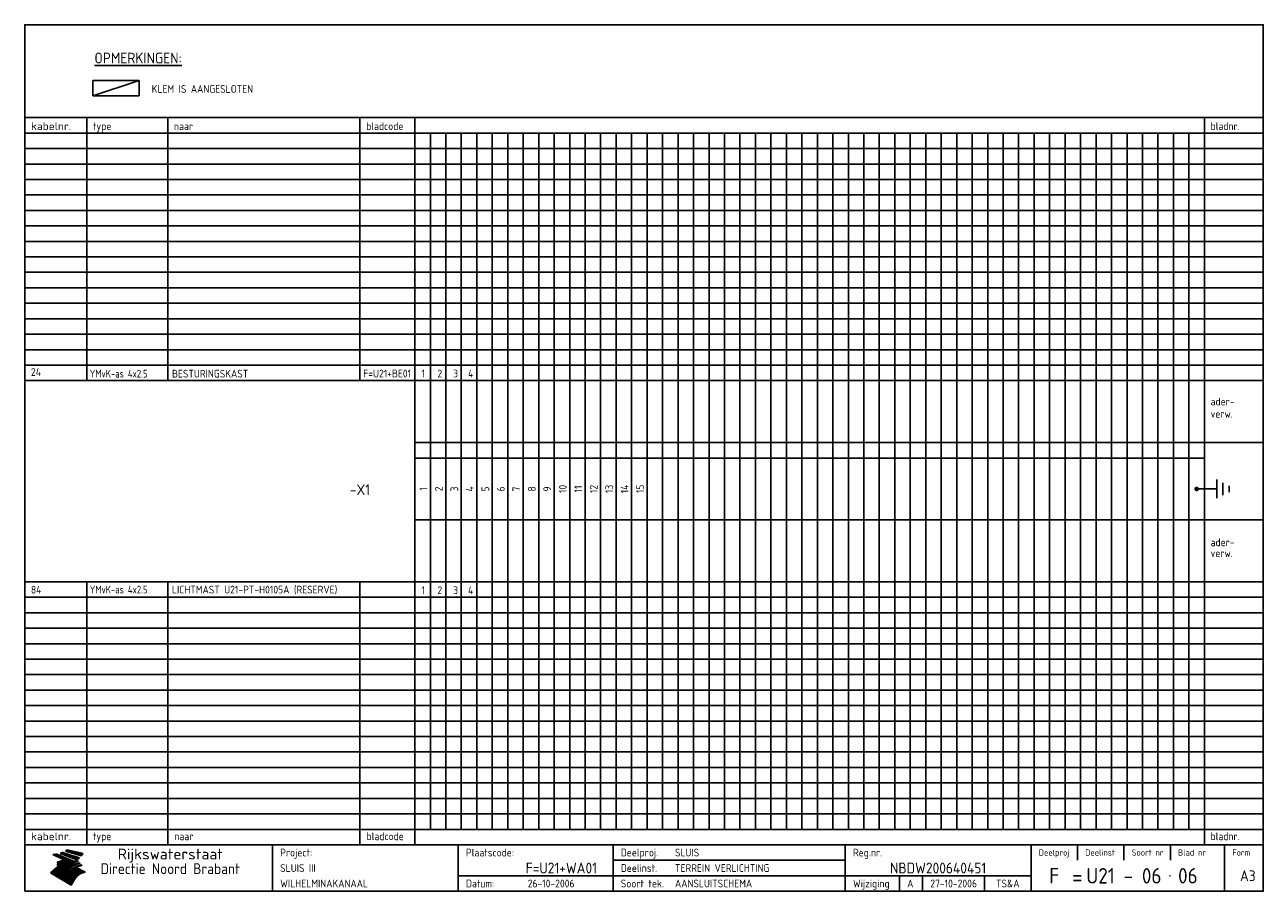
# Model space of a CAD drawing. Extents: x 10 to 410, y 10 to 290.
import ezdxf
from ezdxf.enums import TextEntityAlignment as Align

# ---------------------------------------------------------------- set-up
doc = ezdxf.new("R2010")
doc.units = 0
doc.header["$LTSCALE"] = 10
doc.header["$MEASUREMENT"] = 0
doc.layers.get('0').update_dxf_attribs({"linetype": 'CONTINUOUS'})
for name, color, linetype in [('0-25', 7, 'CONTINUOUS'), ('0-35', 2, 'CONTINUOUS'), ('0-50', 3, 'CONTINUOUS'), ('B-25', 7, 'CONTINUOUS'), ('B-35', 2, 'CONTINUOUS'), ('S-25', 7, 'CONTINUOUS')]:
    doc.layers.add(name, color=color, linetype=linetype)
doc.styles.add('ISO', font='iso.shx')
doc.styles.get("Standard").update_dxf_attribs({"font": 'iso.shx'})

# ---------------------------------------------------------------- blocks, each defined once
blk = doc.blocks.new('KADER-A3')
at = {"layer": '0-25'}
for p, q in [((410, 35), (10, 35)), ((410, 30), (10, 30)), ((350, 25), (350, 20)), ((365, 25), (365, 20)), ((380, 25), (380, 20)), ((200, 20), (275, 20)), ((150, 15), (335, 15)), ((292.5, 15), (292.5, 10)), ((300, 15), (300, 10)), ((320, 15), (320, 10))]:
    blk.add_line(p, q, dxfattribs=at)
at = {"layer": '0-25', "color": 7}
for p, q in [((19.1, 21.89), (25.12, 19)), ((19.1, 21.89), (25.12, 19)), ((19.17, 21.86), (20.7, 21.86)), ((19.29, 21.8), (20.83, 21.8)), ((19.4, 21.75), (20.96, 21.75)), ((19.52, 21.69), (21.09, 21.69)), ((19.64, 21.63), (21.22, 21.63)), ((19.74, 21.92), (20.56, 21.92)), ((19.75, 21.58), (21.36, 21.58)), ((19.87, 21.52), (21.49, 21.52)), ((19.99, 21.47), (21.62, 21.47)), ((20.11, 21.41), (21.75, 21.41)), ((20.22, 21.35), (21.88, 21.35)), ((20.25, 21.97), (20.43, 21.97)), ((20.34, 21.3), (22.02, 21.3)), ((20.38, 21.99), (26.02, 19.59)), ((20.38, 21.99), (26.02, 19.59)), ((20.46, 21.24), (22.15, 21.24)), ((20.57, 21.18), (22.28, 21.18)), ((20.69, 21.13), (22.41, 21.13)), ((20.81, 21.07), (22.55, 21.07)), ((20.92, 21.02), (22.68, 21.02)), ((21.04, 20.96), (22.81, 20.96)), ((21.16, 20.9), (22.94, 20.9)), ((21.27, 20.85), (23.07, 20.85)), ((21.39, 20.79), (23.21, 20.79)), ((21.47, 22.25), (26.83, 20.19)), ((21.47, 22.25), (26.83, 20.19)), ((21.49, 22.25), (23.07, 22.25)), ((21.51, 20.73), (23.34, 20.73)), ((21.6, 22.2), (23.25, 22.2)), ((21.63, 20.68), (23.47, 20.68)), ((21.65, 22.31), (22.89, 22.31)), ((21.74, 20.62), (23.6, 20.62)), ((21.75, 22.14), (23.42, 22.14)), ((21.8, 22.37), (22.71, 22.37)), ((21.86, 20.57), (23.73, 20.57)), ((21.9, 22.08), (23.6, 22.08)), ((21.94, 22.42), (22.53, 22.42)), ((21.98, 20.51), (23.87, 20.51)), ((22.04, 22.03), (23.78, 22.03)), ((22.06, 22.48), (22.36, 22.48)), ((22.09, 20.45), (24, 20.45)), ((22.18, 22.53), (27.65, 20.8)), ((22.18, 22.53), (27.65, 20.8)), ((22.19, 21.97), (23.96, 21.97)), ((22.21, 20.4), (24.13, 20.4)), ((22.33, 20.34), (24.26, 20.34)), ((22.34, 21.92), (24.13, 21.92)), ((22.37, 20), (23.08, 20)), ((22.44, 20.28), (24.4, 20.28)), ((22.48, 21.86), (24.31, 21.86)), ((22.49, 20.06), (23.04, 20.06)), ((22.56, 20.23), (24.53, 20.23)), ((22.61, 20.12), (22.93, 20.12)), ((22.63, 21.8), (24.49, 21.8)), ((22.68, 20.17), (24.66, 20.17)), ((22.71, 20.17), (22.82, 20.17)), ((23.11, 20.02), (22.77, 20.2)), ((23.11, 20.02), (22.77, 20.2)), ((22.78, 21.75), (24.67, 21.75)), ((22.79, 20.12), (24.79, 20.12)), ((22.91, 20.06), (24.92, 20.06)), ((22.92, 21.69), (24.85, 21.69)), ((23.03, 20), (25.06, 20)), ((23.07, 21.63), (25.02, 21.63)), ((23.14, 22.99), (28.22, 21.46)), ((23.14, 22.99), (28.22, 21.46)), ((23.15, 22.98), (25.33, 22.98)), ((23.22, 21.58), (25.2, 21.58)), ((23.23, 23.04), (25.09, 23.04)), ((23.32, 23.1), (24.84, 23.1)), ((23.34, 22.93), (25.57, 22.93)), ((23.36, 21.52), (25.38, 21.52)), ((23.4, 23.15), (24.6, 23.15)), ((23.49, 23.21), (24.36, 23.21)), ((23.51, 21.47), (25.56, 21.47)), ((23.52, 22.87), (25.81, 22.87)), ((23.57, 23.27), (24.12, 23.27)), ((23.64, 23.32), (23.87, 23.32)), ((23.66, 21.41), (25.74, 21.41)), ((23.7, 23.36), (28.82, 22.17)), ((23.7, 23.36), (28.82, 22.17)), ((23.71, 22.82), (26.06, 22.82)), ((23.8, 21.35), (25.91, 21.35)), ((23.9, 22.76), (26.3, 22.76)), ((23.95, 21.3), (26.09, 21.3)), ((24.09, 22.7), (26.54, 22.7)), ((24.09, 21.24), (26.27, 21.24)), ((24.24, 21.18), (26.45, 21.18)), ((24.27, 22.65), (26.78, 22.65)), ((24.39, 21.13), (26.62, 21.13)), ((24.46, 22.59), (27.03, 22.59)), ((24.53, 21.07), (26.8, 21.07)), ((24.65, 22.53), (27.27, 22.53)), ((24.68, 21.02), (26.98, 21.02)), ((24.83, 20.96), (27.16, 20.96)), ((24.84, 22.48), (27.51, 22.48)), ((24.97, 20.9), (27.34, 20.9)), ((25.02, 22.42), (27.75, 22.42)), ((25.12, 20.85), (27.51, 20.85)), ((25.21, 22.37), (28, 22.37)), ((25.27, 20.79), (27.63, 20.79)), ((25.4, 22.31), (28.24, 22.31)), ((25.41, 20.73), (27.57, 20.73)), ((25.56, 20.68), (27.51, 20.68)), ((25.58, 22.25), (28.48, 22.25)), ((25.71, 20.62), (27.44, 20.62)), ((25.77, 22.2), (28.72, 22.2)), ((25.85, 20.57), (27.37, 20.57)), ((25.96, 22.14), (28.79, 22.14)), ((26, 20.51), (27.29, 20.51)), ((26.15, 22.08), (28.75, 22.08)), ((26.15, 20.45), (27.22, 20.45)), ((26.29, 20.4), (27.14, 20.4)), ((26.33, 22.03), (28.71, 22.03)), ((26.44, 20.34), (27.06, 20.34)), ((26.52, 21.97), (28.66, 21.97)), ((26.59, 20.28), (26.97, 20.28)), ((26.71, 21.92), (28.62, 21.92)), ((26.73, 20.23), (26.89, 20.23)), ((26.9, 21.86), (28.57, 21.86)), ((27.08, 21.8), (28.52, 21.8)), ((27.27, 21.75), (28.48, 21.75)), ((27.46, 21.69), (28.43, 21.69)), ((27.65, 21.63), (28.38, 21.63)), ((27.83, 21.58), (28.33, 21.58)), ((28.02, 21.52), (28.28, 21.52)), ((28.21, 21.47), (28.22, 21.47)), ((20.58, 17.88), (18.3, 16)), ((20.58, 17.88), (18.3, 16)), ((24.94, 11.97), (18.3, 16)), ((24.94, 11.97), (18.3, 16)), ((18.31, 16.01), (20.96, 16.01)), ((18.38, 16.07), (21.46, 16.07)), ((18.45, 16.12), (21.88, 16.12)), ((18.52, 16.18), (22.15, 16.18)), ((18.59, 16.23), (22.38, 16.23)), ((18.65, 16.29), (22.58, 16.29)), ((18.72, 16.35), (22.75, 16.35)), ((18.79, 16.4), (22.91, 16.4)), ((18.86, 16.46), (20.6, 16.46)), ((18.93, 16.52), (20.6, 16.52)), ((18.99, 16.57), (20.6, 16.57)), ((19.06, 16.63), (20.6, 16.63)), ((19.13, 16.68), (20.6, 16.68)), ((19.2, 16.74), (20.6, 16.74)), ((19.27, 16.8), (20.6, 16.8)), ((19.33, 16.85), (21.07, 16.85)), ((19.4, 16.91), (21.55, 16.91)), ((19.47, 16.97), (21.88, 16.97)), ((19.54, 17.02), (22.13, 17.02)), ((19.61, 17.08), (22.34, 17.08)), ((19.67, 17.13), (20.6, 17.13)), ((19.74, 17.19), (20.6, 17.19)), ((19.81, 17.25), (20.6, 17.25)), ((19.88, 17.3), (20.6, 17.3)), ((19.95, 17.36), (20.6, 17.36)), ((20.01, 17.42), (20.6, 17.42)), ((20.08, 17.47), (20.93, 17.47)), ((20.15, 17.53), (21.26, 17.53)), ((20.22, 17.58), (21.51, 17.58)), ((20.29, 17.64), (21.72, 17.64)), ((20.35, 17.7), (21.9, 17.7)), ((20.42, 17.75), (22.07, 17.75)), ((20.49, 17.81), (22.22, 17.81)), ((20.56, 17.87), (22.36, 17.87)), ((20.6, 19.11), (20.58, 19.51)), ((20.6, 19.11), (20.58, 19.51)), ((20.58, 19.5), (22.09, 19.5)), ((20.58, 19.44), (21.95, 19.44)), ((20.59, 19.38), (21.79, 19.38)), ((20.59, 19.33), (21.62, 19.33)), ((20.59, 19.27), (21.42, 19.27)), ((20.6, 19.22), (21.2, 19.22)), ((20.6, 19.16), (20.93, 19.16)), ((20.6, 19.11), (20.69, 19.12)), ((20.6, 19.11), (20.69, 19.12)), ((20.6, 18.79), (20.77, 18.81)), ((20.6, 18.79), (20.77, 18.81)), ((20.6, 18.29), (20.6, 18.79)), ((20.6, 18.29), (20.6, 18.79)), ((20.6, 18.77), (22.46, 18.77)), ((20.6, 18.71), (22.33, 18.71)), ((20.6, 18.65), (22.19, 18.65)), ((20.6, 18.6), (22.04, 18.6)), ((20.6, 18.54), (21.87, 18.54)), ((20.6, 18.48), (21.68, 18.48)), ((20.6, 18.43), (21.46, 18.43)), ((20.6, 18.37), (21.21, 18.37)), ((20.6, 18.29), (20.88, 18.32)), ((20.6, 18.29), (20.88, 18.32)), ((20.6, 18.32), (20.87, 18.32)), ((20.6, 17.88), (20.86, 17.91)), ((20.6, 17.88), (20.86, 17.91)), ((20.6, 17.43), (20.97, 17.48)), ((20.6, 17.43), (20.97, 17.48)), ((20.6, 17.43), (20.6, 17.09)), ((20.6, 17.43), (20.6, 17.09)), ((20.6, 17.09), (21.26, 17.16)), ((20.6, 17.09), (21.26, 17.16)), ((20.6, 16.8), (21.37, 16.89)), ((20.6, 16.8), (21.37, 16.89)), ((20.6, 16.8), (20.6, 16.45)), ((20.6, 16.8), (20.6, 16.45)), ((20.6, 16.45), (21.56, 16.56)), ((20.6, 16.45), (21.56, 16.56)), ((20.6, 15.97), (21.67, 16.09)), ((20.6, 15.97), (21.67, 16.09)), ((20.7, 16.46), (23.06, 16.46)), ((20.9, 19.55), (22.23, 19.55)), ((20.9, 18.82), (22.59, 18.82)), ((20.98, 17.92), (22.5, 17.92)), ((21.02, 17.13), (22.53, 17.13)), ((21.19, 19.61), (22.35, 19.61)), ((21.2, 16.52), (23.2, 16.52)), ((21.32, 18.88), (22.71, 18.88)), ((21.32, 17.98), (22.62, 17.98)), ((21.42, 19.67), (22.47, 19.67)), ((21.47, 17.19), (22.7, 17.19)), ((21.59, 18.03), (22.74, 18.03)), ((21.61, 18.93), (22.82, 18.93)), ((21.62, 19.72), (22.59, 19.72)), ((21.72, 16.57), (23.32, 16.57)), ((21.77, 17.25), (22.85, 17.25)), ((21.8, 19.78), (22.69, 19.78)), ((21.8, 18.09), (22.85, 18.09)), ((21.84, 18.99), (22.92, 18.99)), ((21.96, 19.83), (22.79, 19.83)), ((21.99, 18.15), (22.95, 18.15)), ((22.01, 17.3), (22.99, 17.3)), ((22.03, 19.05), (23.03, 19.05)), ((22.1, 16.63), (23.44, 16.63)), ((22.11, 19.89), (22.89, 19.89)), ((22.16, 18.2), (23.05, 18.2)), ((22.21, 19.1), (23.12, 19.1)), ((22.21, 17.36), (23.12, 17.36)), ((22.24, 19.95), (22.99, 19.95)), ((22.31, 18.26), (23.15, 18.26)), ((22.36, 19.16), (23.22, 19.16)), ((22.38, 16.68), (23.56, 16.68)), ((22.39, 17.42), (23.24, 17.42)), ((22.45, 18.32), (23.24, 18.32)), ((22.51, 19.22), (23.3, 19.22)), ((22.56, 17.47), (23.36, 17.47)), ((22.59, 18.37), (23.33, 18.37)), ((22.6, 16.74), (23.66, 16.74)), ((22.64, 19.27), (23.39, 19.27)), ((22.71, 18.43), (23.42, 18.43)), ((22.71, 17.53), (23.47, 17.53)), ((22.77, 19.33), (23.47, 19.33)), ((22.79, 16.8), (23.77, 16.8)), ((22.83, 18.48), (23.5, 18.48)), ((22.84, 17.58), (23.57, 17.58)), ((22.89, 19.38), (23.55, 19.38)), ((22.94, 18.54), (23.58, 18.54)), ((22.96, 16.85), (23.86, 16.85)), ((22.97, 17.64), (23.67, 17.64)), ((23, 19.44), (23.63, 19.44)), ((23.04, 18.6), (23.66, 18.6)), ((23.1, 19.5), (23.72, 19.5)), ((23.1, 17.7), (23.77, 17.7)), ((23.12, 16.91), (23.96, 16.91)), ((23.14, 18.65), (23.74, 18.65)), ((23.15, 19.95), (25.19, 19.95)), ((23.21, 19.55), (23.8, 19.55)), ((23.21, 17.75), (23.86, 17.75)), ((23.21, 16.01), (28.9, 16.01)), ((23.24, 18.71), (23.82, 18.71)), ((23.26, 19.89), (25.32, 19.89)), ((23.26, 16.97), (24.05, 16.97)), ((23.3, 19.61), (23.88, 19.61)), ((23.32, 17.81), (23.95, 17.81)), ((23.33, 18.77), (23.91, 18.77)), ((23.37, 16.07), (29.08, 16.07)), ((23.38, 19.83), (25.45, 19.83)), ((23.39, 19.67), (23.81, 19.67)), ((23.39, 17.02), (24.14, 17.02)), ((23.42, 18.82), (23.99, 18.82)), ((23.42, 17.87), (24.03, 17.87)), ((23.45, 19.7), (23.58, 19.79)), ((23.45, 19.7), (23.58, 19.79)), ((23.48, 19.72), (23.7, 19.72)), ((23.5, 19.78), (25.58, 19.78)), ((23.51, 18.88), (24.07, 18.88)), ((23.51, 16.12), (29.27, 16.12)), ((23.52, 17.92), (24.11, 17.92)), ((23.52, 17.08), (24.22, 17.08)), ((23.54, 18.9), (24.3, 19.42)), ((23.54, 18.9), (24.3, 19.42)), ((23.56, 19.78), (23.59, 19.78)), ((23.56, 19.39), (23.9, 19.62)), ((23.56, 19.39), (23.9, 19.62)), ((23.58, 19.79), (23.9, 19.62)), ((23.58, 19.79), (23.9, 19.62)), ((23.59, 18.93), (24.15, 18.93)), ((23.61, 19.72), (25.72, 19.72)), ((23.62, 17.98), (24.2, 17.98)), ((23.63, 17.13), (24.3, 17.13)), ((23.65, 18.59), (24.62, 19.25)), ((23.65, 18.59), (24.62, 19.25)), ((29.41, 16.17), (23.65, 16.17)), ((23.67, 18.99), (24.23, 18.99)), ((23.71, 18.03), (24.28, 18.03)), ((23.73, 19.67), (25.85, 19.67)), ((23.75, 19.05), (24.32, 19.05)), ((23.75, 17.19), (24.38, 17.19)), ((23.77, 16.23), (29.47, 16.23)), ((23.79, 18.09), (24.36, 18.09)), ((23.83, 19.1), (24.4, 19.1)), ((23.85, 19.61), (25.98, 19.61)), ((23.85, 17.25), (24.46, 17.25)), ((23.88, 18.15), (24.44, 18.15)), ((23.89, 16.29), (29.36, 16.29)), ((23.92, 19.16), (24.48, 19.16)), ((23.94, 18.19), (25.23, 19.07)), ((23.94, 18.19), (25.23, 19.07)), ((23.95, 17.3), (24.55, 17.3)), ((23.96, 19.55), (25.96, 19.55)), ((23.96, 18.2), (24.53, 18.2)), ((24, 19.22), (24.56, 19.22)), ((24, 16.35), (29.24, 16.35)), ((24.04, 18.26), (24.61, 18.26)), ((24.05, 17.36), (24.63, 17.36)), ((24.06, 17.88), (25.34, 18.76)), ((24.06, 17.88), (25.34, 18.76)), ((24.08, 19.5), (25.88, 19.5)), ((24.08, 19.27), (24.58, 19.27)), ((24.11, 16.4), (29.13, 16.4)), ((24.13, 18.32), (24.69, 18.32)), ((24.14, 17.42), (24.71, 17.42)), ((24.16, 19.33), (24.47, 19.33)), ((24.2, 19.44), (25.79, 19.44)), ((24.21, 18.37), (24.77, 18.37)), ((24.21, 16.46), (29.02, 16.46)), ((24.23, 17.47), (24.79, 17.47)), ((24.24, 17.48), (25.52, 18.36)), ((24.24, 17.48), (25.52, 18.36)), ((24.25, 19.38), (24.36, 19.38)), ((24.29, 18.43), (24.85, 18.43)), ((24.3, 19.42), (24.62, 19.25)), ((24.3, 19.42), (24.62, 19.25)), ((24.31, 19.38), (25.71, 19.38)), ((24.31, 17.53), (24.87, 17.53)), ((24.31, 16.52), (28.91, 16.52)), ((24.35, 17.17), (25.64, 18.05)), ((24.35, 17.17), (25.64, 18.05)), ((24.37, 18.48), (24.94, 18.48)), ((24.39, 17.58), (24.96, 17.58)), ((24.4, 16.57), (28.79, 16.57)), ((24.43, 19.33), (25.62, 19.33)), ((24.45, 18.54), (25.02, 18.54)), ((24.47, 17.64), (25.04, 17.64)), ((24.49, 16.63), (28.68, 16.63)), ((24.54, 18.6), (25.1, 18.6)), ((24.55, 19.27), (25.54, 19.27)), ((24.56, 17.7), (25.12, 17.7)), ((24.57, 16.68), (28.57, 16.68)), ((24.62, 18.65), (25.18, 18.65)), ((24.63, 16.72), (25.91, 17.6)), ((24.63, 16.72), (25.91, 17.6)), ((24.64, 17.75), (25.2, 17.75)), ((24.66, 16.74), (28.45, 16.74)), ((24.67, 19.22), (25.45, 19.22)), ((24.7, 18.71), (25.27, 18.71)), ((24.72, 17.81), (25.29, 17.81)), ((24.74, 16.8), (28.34, 16.8)), ((24.78, 19.16), (25.37, 19.16)), ((24.78, 18.77), (25.34, 18.77)), ((24.8, 17.87), (25.37, 17.87)), ((24.82, 16.85), (28.23, 16.85)), ((24.87, 18.82), (25.4, 18.82)), ((24.89, 17.92), (25.45, 17.92)), ((24.9, 19.1), (25.28, 19.1)), ((24.9, 16.91), (28.11, 16.91)), ((24.95, 18.88), (25.45, 18.88)), ((24.97, 17.98), (25.53, 17.98)), ((24.99, 16.97), (28, 16.97)), ((25.02, 19.05), (25.2, 19.05)), ((25.03, 18.93), (25.51, 18.93)), ((25.05, 18.03), (25.61, 18.03)), ((25.07, 17.02), (27.89, 17.02)), ((25.11, 18.99), (25.57, 18.99)), ((26.02, 19.59), (25.12, 19)), ((26.02, 19.59), (25.12, 19)), ((25.13, 18.09), (25.68, 18.09)), ((25.15, 17.08), (27.77, 17.08)), ((25.19, 19.05), (25.63, 19.05)), ((25.21, 18.15), (25.75, 18.15)), ((25.23, 17.13), (27.66, 17.13)), ((25.26, 19.1), (25.7, 19.1)), ((25.3, 18.2), (25.82, 18.2)), ((25.31, 17.19), (27.55, 17.19)), ((25.33, 19.16), (25.77, 19.16)), ((25.38, 18.26), (25.89, 18.26)), ((25.39, 19.22), (25.85, 19.22)), ((25.4, 17.25), (27.43, 17.25)), ((25.46, 18.32), (25.97, 18.32)), ((25.47, 19.27), (25.93, 19.27)), ((25.48, 17.3), (27.32, 17.3)), ((25.54, 19.33), (26.03, 19.33)), ((25.54, 18.37), (26.06, 18.37)), ((25.56, 17.36), (27.21, 17.36)), ((25.62, 18.43), (26.14, 18.43)), ((25.63, 19.38), (26.13, 19.38)), ((25.64, 17.42), (27.1, 17.42)), ((25.7, 18.48), (26.24, 18.48)), ((25.72, 19.44), (26.24, 19.44)), ((25.73, 17.47), (26.98, 17.47)), ((25.79, 18.54), (26.34, 18.54)), ((25.81, 17.53), (26.87, 17.53)), ((25.82, 19.5), (26.36, 19.5)), ((25.89, 18.6), (26.46, 18.6)), ((25.89, 17.58), (26.76, 17.58)), ((25.93, 19.55), (26.53, 19.55)), ((25.96, 17.64), (26.64, 17.64)), ((25.99, 18.65), (26.58, 18.65)), ((26.04, 17.7), (26.59, 17.7)), ((26.06, 19.61), (26.85, 19.61)), ((26.1, 18.71), (26.72, 18.71)), ((26.12, 17.75), (26.67, 17.75)), ((26.2, 17.81), (26.76, 17.81)), ((26.21, 19.67), (27.23, 19.67)), ((26.23, 18.77), (26.89, 18.77)), ((26.29, 17.87), (26.86, 17.87)), ((26.37, 18.82), (27.09, 18.82)), ((26.39, 17.92), (26.97, 17.92)), ((26.44, 19.72), (27.18, 19.72)), ((26.49, 17.98), (27.09, 17.98)), ((26.53, 18.88), (27.34, 18.88)), ((26.56, 17.68), (29.54, 16.2)), ((26.56, 17.68), (29.54, 16.2)), ((26.6, 18.03), (27.22, 18.03)), ((26.72, 18.09), (27.38, 18.09)), ((26.73, 18.93), (27.66, 18.93)), ((26.85, 18.15), (27.56, 18.15)), ((26.99, 18.99), (27.9, 18.99)), ((27, 18.2), (27.8, 18.2)), ((27.13, 19.78), (27.25, 19.64)), ((27.13, 19.78), (27.25, 19.64)), ((27.18, 18.26), (28.13, 18.26)), ((27.26, 19.05), (27.84, 19.05)), ((27.39, 18.32), (28.47, 18.32)), ((27.7, 18.37), (28.49, 18.37)), ((27.78, 19.1), (27.93, 18.96)), ((27.78, 19.1), (27.93, 18.96)), ((28, 18.43), (28.44, 18.43)), ((28.29, 15.83), (29.54, 16.2)), ((28.29, 15.83), (29.54, 16.2)), ((28.39, 18.48), (28.54, 18.32)), ((28.39, 18.48), (28.54, 18.32)), ((29.54, 16.2), (29.45, 16.17)), ((29.54, 16.2), (29.45, 16.17)), ((29.46, 16.18), (29.47, 16.18)), ((18.38, 15.95), (20.6, 15.95)), ((18.47, 15.9), (20.6, 15.9)), ((18.57, 15.84), (20.6, 15.84)), ((18.66, 15.78), (20.6, 15.78)), ((18.75, 15.73), (20.6, 15.73)), ((18.85, 15.67), (20.6, 15.67)), ((18.94, 15.62), (20.6, 15.62)), ((19.03, 15.56), (27.83, 15.56)), ((19.12, 15.5), (27.75, 15.5)), ((19.22, 15.45), (27.66, 15.45)), ((19.31, 15.39), (27.58, 15.39)), ((19.4, 15.33), (27.5, 15.33)), ((19.49, 15.28), (27.43, 15.28)), ((19.59, 15.22), (27.36, 15.22)), ((19.68, 15.17), (27.29, 15.17)), ((19.77, 15.11), (27.22, 15.11)), ((19.86, 15.05), (27.15, 15.05)), ((19.96, 15), (27.09, 15)), ((20.05, 14.94), (27.02, 14.94)), ((20.14, 14.88), (26.96, 14.88)), ((20.24, 14.83), (26.9, 14.83)), ((20.33, 14.77), (26.84, 14.77)), ((20.42, 14.72), (26.79, 14.72)), ((20.51, 14.66), (26.73, 14.66)), ((20.6, 15.97), (20.6, 15.58)), ((20.6, 15.97), (20.6, 15.58)), ((20.6, 15.58), (21.95, 15.73)), ((20.6, 15.58), (21.95, 15.73)), ((20.61, 14.6), (26.68, 14.6)), ((20.7, 14.55), (26.62, 14.55)), ((20.79, 14.49), (26.57, 14.49)), ((20.88, 14.43), (26.52, 14.43)), ((20.94, 15.62), (27.92, 15.62)), ((20.98, 14.38), (26.47, 14.38)), ((21.07, 14.32), (26.42, 14.32)), ((21.16, 14.27), (26.38, 14.27)), ((21.25, 14.21), (26.33, 14.21)), ((21.35, 14.15), (26.29, 14.15)), ((21.44, 14.1), (26.24, 14.1)), ((21.45, 15.67), (28.01, 15.67)), ((21.53, 14.04), (26.2, 14.04)), ((21.63, 13.98), (26.16, 13.98)), ((21.72, 13.93), (26.12, 13.93)), ((21.81, 13.87), (26.08, 13.87)), ((21.9, 13.82), (26.04, 13.82)), ((21.96, 15.73), (28.11, 15.73)), ((22, 13.76), (26, 13.76)), ((22.09, 13.7), (25.96, 13.7)), ((22.18, 13.65), (25.93, 13.65)), ((22.27, 13.59), (25.89, 13.59)), ((22.34, 15.78), (28.21, 15.78)), ((22.37, 13.53), (25.86, 13.53)), ((22.46, 13.48), (25.82, 13.48)), ((22.55, 13.42), (25.79, 13.42)), ((22.62, 15.84), (28.33, 15.84)), ((22.65, 13.37), (25.76, 13.37)), ((22.74, 13.31), (25.73, 13.31)), ((22.83, 13.25), (25.69, 13.25)), ((22.84, 15.9), (28.52, 15.9)), ((22.92, 13.2), (25.66, 13.2)), ((23.02, 13.14), (25.63, 13.14)), ((23.04, 15.95), (28.71, 15.95)), ((23.11, 13.08), (25.59, 13.08)), ((23.2, 13.03), (25.56, 13.03)), ((23.29, 12.97), (25.53, 12.97)), ((23.39, 12.92), (25.5, 12.92)), ((23.48, 12.86), (25.46, 12.86)), ((23.57, 12.8), (25.43, 12.8)), ((23.66, 12.75), (25.4, 12.75)), ((23.76, 12.69), (25.36, 12.69)), ((23.85, 12.63), (25.33, 12.63)), ((23.94, 12.58), (25.3, 12.58)), ((24.04, 12.52), (25.26, 12.52)), ((24.13, 12.47), (25.23, 12.47)), ((24.22, 12.41), (25.2, 12.41)), ((24.31, 12.35), (25.17, 12.35)), ((24.41, 12.3), (25.13, 12.3)), ((24.5, 12.24), (25.1, 12.24)), ((24.59, 12.18), (25.07, 12.18)), ((24.68, 12.13), (25.03, 12.13)), ((24.78, 12.07), (25, 12.07)), ((24.87, 12.02), (24.97, 12.02)), ((24.94, 11.97), (25.81, 13.45)), ((24.94, 11.97), (25.81, 13.45))]:
    blk.add_line(p, q, dxfattribs=at)
for centre, radius, start, end in [((19.15, 29.7), 7.8, 269.6055, 279.0886), ((19.15, 29.7), 7.8, 269.6055, 279.0886), ((19.93, 25.38), 5.91, 276.3402, 298.7463), ((19.93, 25.38), 5.91, 276.3402, 298.7463), ((19.84, 25.09), 6.03, 278.129, 302.868), ((19.84, 25.09), 6.03, 278.129, 302.868), ((19.84, 27.26), 5.27, 288.0217, 296.3084), ((19.84, 27.26), 5.27, 288.0217, 296.3084), ((20.49, 27.56), 5.28, 300.0654, 307.393), ((20.49, 27.56), 5.28, 300.0654, 307.393), ((24.11, 24.7), 5.26, 301.1147, 312.2814), ((24.11, 24.7), 5.26, 301.1147, 312.2814), ((21.95, 27.32), 8.59, 316.9248, 323.1399), ((21.95, 27.32), 8.59, 316.9248, 323.1399), ((20.21, 23.78), 5.91, 273.6149, 304.3803), ((20.21, 23.78), 5.91, 273.6149, 304.3803), ((20.35, 24.56), 5.76, 274.164, 302.5474), ((20.35, 24.56), 5.76, 274.164, 302.5474), ((20.05, 24.28), 6.02, 277.9472, 305.7139), ((20.05, 24.28), 6.02, 277.9472, 305.7139), ((20.04, 23.49), 6.09, 278.8115, 306.4242), ((20.04, 23.49), 6.09, 278.8115, 306.4242), ((20.53, 23.07), 5.96, 277.0519, 304.973), ((20.53, 23.07), 5.96, 277.0519, 304.973), ((20.72, 22.76), 5.91, 276.3402, 304.3803), ((20.72, 22.76), 5.91, 276.3402, 304.3803), ((21.06, 22.34), 5.81, 274.9043, 303.1745), ((21.06, 22.34), 5.81, 274.9043, 303.1745), ((20.82, 22.06), 6.04, 278.1111, 305.8489), ((20.82, 22.06), 6.04, 278.1111, 305.8489), ((21.3, 21.6), 5.91, 276.3402, 304.3803), ((21.3, 21.6), 5.91, 276.3402, 304.3803), ((27.05, 17.17), 2.63, 107.4286, 133.7799), ((27.05, 17.17), 2.63, 107.4286, 133.7799), ((27.45, 16.91), 2.81, 110.4143, 138.7411), ((27.45, 16.91), 2.81, 110.4143, 138.7411), ((27.57, 15.64), 3.4, 98.1566, 126.9045), ((27.57, 15.64), 3.4, 98.1566, 126.9045), ((27.91, 15.54), 3.39, 100.5835, 132.088), ((27.91, 15.54), 3.39, 100.5835, 132.088), ((28.21, 14.74), 3.67, 95.7581, 128.7216), ((28.21, 14.74), 3.67, 95.7581, 128.7216), ((27.01, 16.84), 2.93, 87.7348, 104.8316), ((27.01, 16.84), 2.93, 87.7348, 104.8316), ((27.37, 15.71), 3.93, 91.7838, 103.2817), ((27.37, 15.71), 3.93, 91.7838, 103.2817), ((28.4, 15.05), 3.21, 96.3886, 125.0052), ((28.4, 15.05), 3.21, 96.3886, 125.0052), ((27.82, 16.31), 2.8, 90.634, 105.1984), ((27.82, 16.31), 2.8, 90.634, 105.1984), ((28.19, 15.04), 3.93, 93.8342, 103.2817), ((28.19, 15.04), 3.93, 93.8342, 103.2817), ((28.58, 15.69), 2.8, 93.8141, 105.1984), ((28.58, 15.69), 2.8, 93.8141, 105.1984), ((28.95, 14.41), 3.93, 96.0135, 103.2817), ((28.95, 14.41), 3.93, 96.0135, 103.2817), ((31.24, 10.26), 6.3, 117.9568, 149.6251), ((31.24, 10.26), 6.3, 117.9568, 149.6251)]:
    blk.add_arc(centre, radius, start, end, dxfattribs=at)
at = {"layer": '0-35'}
for p, q in [((90, 25), (90, 10)), ((150, 25), (150, 10)), ((200, 25), (200, 10)), ((275, 25), (275, 10)), ((335, 25), (335, 10)), ((397.5, 25), (397.5, 10))]:
    blk.add_line(p, q, dxfattribs=at)
at = {"layer": '0-50'}
for p, q in [((10, 25), (410, 25)), ((348.75, 15), (351.25, 15)), ((348.75, 13.5), (351.25, 13.5))]:
    blk.add_line(p, q, dxfattribs=at)
blk.add_lwpolyline([(10, 10), (410, 10), (410, 290), (10, 290)], close=True, dxfattribs=at)
at = {"layer": '0-50', "const_width": 0.25}
blk.add_lwpolyline([(379.75, 15, 1), (380, 15, 1)], format="xyb", close=True, dxfattribs=at)
at = {"layer": '0-25', "style": 'ISO'}
for s, height, p in [('Project:', 2.5, (92.5, 22.5)), ('Plaatscode:', 2.5, (152.5, 22.5)), ('Deelproj.', 2.5, (202.5, 22.5)), ('Reg.nr.', 2.5, (277.5, 22.5)), ('Deelproj', 2, (337.5, 22.5)), ('Deelinst', 2, (352.5, 22.5)), ('Soort nr', 2, (367.5, 22.5)), ('Blad nr', 2, (382.5, 22.5)), ('Form', 2, (400, 22.5)), ('Deelinst.', 2.5, (202.5, 17.5)), ('Datum:', 2.5, (152.5, 12.5)), ('Soort tek.', 2.5, (202.5, 12.5)), ('Wijziging', 2.5, (277.5, 12.5))]:
    blk.add_text(s, height=height, dxfattribs=at).set_placement(p, align=Align.MIDDLE_LEFT)
for tag, p in [('N', (220, 22.5)), ('B', (92.5, 17.5)), ('P', (220, 17.5)), ('C', (92.5, 12.5)), ('U', (220, 12.5)), ('REV', (295, 12.5))]:
    blk.add_attdef(tag, text='', height=2.5, dxfattribs=at).set_placement(p, align=Align.MIDDLE_LEFT)
for tag, p in [('W', (180, 12.5)), ('Z', (310, 12.5)), ('Y', (327.5, 12.5))]:
    blk.add_attdef(tag, text='', height=2.5, dxfattribs=at).set_placement(p, align=Align.MIDDLE)
at = {"layer": '0-35', "style": 'ISO', "width": 1.00614}
blk.add_text('Rijkswaterstaat', height=3.5, dxfattribs=at).set_placement((40, 20.28), (74, 20.28), align=Align.FIT)
at = {"layer": '0-35', "color": 2, "style": 'ISO', "width": 0.948867}
blk.add_text('Directie Noord Brabant', height=3.5, dxfattribs=at).set_placement((34.5, 15.53), (79.5, 15.53), align=Align.FIT)
at = {"layer": '0-35', "style": 'ISO'}
for tag, p in [('X', (178.5, 17.5)), ('FORM', (402.5, 15))]:
    blk.add_attdef(tag, text='', height=3.5, dxfattribs=at).set_placement(p, align=Align.MIDDLE_LEFT)
blk.add_attdef('RNR', text='', height=3.5, dxfattribs=at).set_placement((305, 17.5), align=Align.MIDDLE)
at = {"layer": '0-50', "style": 'ISO'}
for tag, p in [('M', (342.5, 15)), ('O', (365, 15))]:
    blk.add_attdef(tag, text='', height=5, dxfattribs=at).set_placement(p, align=Align.MIDDLE)
blk.add_attdef('Q', text='', height=5, dxfattribs=at).set_placement((382.5, 15), align=Align.MIDDLE_LEFT)

msp = doc.modelspace()

# ---------------------------------------------------------------- linework, layer by layer
at = {"layer": '0-25'}
for p, q in [((10, 260), (410, 260)), ((10, 255), (410, 255)), ((141, 255), (141, 175)), ((146, 255), (146, 175)), ((151, 255), (151, 175)), ((156, 255), (156, 175)), ((161, 255), (161, 30)), ((166, 255), (166, 175)), ((171, 255), (171, 175)), ((176, 255), (176, 175)), ((181, 255), (181, 175)), ((186, 255), (186, 30)), ((191, 255), (191, 175)), ((196, 255), (196, 175)), ((201, 255), (201, 175)), ((206, 255), (206, 175)), ((211, 255), (211, 30)), ((216, 255), (216, 175)), ((221, 255), (221, 175)), ((226, 255), (226, 175)), ((231, 255), (231, 175)), ((236, 255), (236, 30)), ((241, 255), (241, 175)), ((246, 255), (246, 175)), ((251, 255), (251, 175)), ((256, 255), (256, 175)), ((261, 255), (261, 30)), ((266, 255), (266, 175)), ((271, 255), (271, 175)), ((276, 255), (276, 175)), ((281, 255), (281, 175)), ((286, 255), (286, 30)), ((291, 255), (291, 175)), ((296, 255), (296, 175)), ((301, 255), (301, 175)), ((306, 255), (306, 175)), ((311, 255), (311, 30)), ((316, 255), (316, 175)), ((321, 255), (321, 175)), ((326, 255), (326, 175)), ((331, 255), (331, 175)), ((336, 255), (336, 30)), ((341, 255), (341, 175)), ((346, 255), (346, 175)), ((351, 255), (351, 175)), ((356, 255), (356, 175)), ((361, 255), (361, 30)), ((366, 255), (366, 175)), ((371, 255), (371, 175)), ((376, 255), (376, 175)), ((381, 255), (381, 175)), ((386, 255), (386, 30)), ((10, 250), (410, 250)), ((10, 245), (410, 245)), ((10, 240), (410, 240)), ((10, 235), (410, 235)), ((10, 230), (410, 230)), ((10, 225), (410, 225)), ((10, 220), (410, 220)), ((10, 215), (410, 215)), ((10, 210), (410, 210)), ((10, 205), (410, 205)), ((10, 200), (410, 200)), ((10, 195), (410, 195)), ((10, 190), (410, 190)), ((10, 185), (410, 185)), ((10, 180), (410, 180)), ((10, 175), (410, 175)), ((141, 175), (141, 110)), ((146, 175), (146, 110)), ((151, 175), (151, 110)), ((156, 175), (156, 110)), ((166, 175), (166, 110)), ((171, 175), (171, 110)), ((176, 175), (176, 110)), ((181, 175), (181, 110)), ((191, 175), (191, 110)), ((196, 175), (196, 110)), ((201, 175), (201, 110)), ((206, 175), (206, 110)), ((216, 175), (216, 110)), ((221, 175), (221, 110)), ((226, 175), (226, 110)), ((231, 175), (231, 110)), ((241, 175), (241, 110)), ((246, 175), (246, 110)), ((251, 175), (251, 110)), ((256, 175), (256, 110)), ((266, 175), (266, 110)), ((271, 175), (271, 110)), ((276, 175), (276, 110)), ((281, 175), (281, 110)), ((291, 175), (291, 110)), ((296, 175), (296, 110)), ((301, 175), (301, 110)), ((306, 175), (306, 110)), ((316, 175), (316, 110)), ((321, 175), (321, 110)), ((326, 175), (326, 110)), ((331, 175), (331, 110)), ((341, 175), (341, 110)), ((346, 175), (346, 110)), ((351, 175), (351, 110)), ((356, 175), (356, 110)), ((366, 175), (366, 110)), ((371, 175), (371, 110)), ((376, 175), (376, 110)), ((381, 175), (381, 110)), ((389, 140), (395, 140)), ((395, 143), (395, 137)), ((397, 142), (397, 138)), ((399, 141), (399, 139)), ((10, 110), (410, 110)), ((141, 110), (141, 30)), ((146, 110), (146, 30)), ((151, 110), (151, 30)), ((156, 110), (156, 30)), ((166, 110), (166, 30)), ((171, 110), (171, 30)), ((176, 110), (176, 30)), ((181, 110), (181, 30)), ((191, 110), (191, 30)), ((196, 110), (196, 30)), ((201, 110), (201, 30)), ((206, 110), (206, 30)), ((216, 110), (216, 30)), ((221, 110), (221, 30)), ((226, 110), (226, 30)), ((231, 110), (231, 30)), ((241, 110), (241, 30)), ((246, 110), (246, 30)), ((251, 110), (251, 30)), ((256, 110), (256, 30)), ((266, 110), (266, 30)), ((271, 110), (271, 30)), ((276, 110), (276, 30)), ((281, 110), (281, 30)), ((291, 110), (291, 30)), ((296, 110), (296, 30)), ((301, 110), (301, 30)), ((306, 110), (306, 30)), ((316, 110), (316, 30)), ((321, 110), (321, 30)), ((326, 110), (326, 30)), ((331, 110), (331, 30)), ((341, 110), (341, 30)), ((346, 110), (346, 30)), ((351, 110), (351, 30)), ((356, 110), (356, 30)), ((366, 110), (366, 30)), ((371, 110), (371, 30)), ((376, 110), (376, 30)), ((381, 110), (381, 30)), ((10, 105), (410, 105)), ((10, 100), (410, 100)), ((10, 95), (410, 95)), ((10, 90), (410, 90)), ((10, 85), (410, 85)), ((10, 80), (410, 80)), ((10, 75), (410, 75)), ((10, 70), (410, 70)), ((10, 65), (410, 65)), ((10, 60), (410, 60)), ((10, 55), (410, 55)), ((10, 50), (410, 50)), ((10, 45), (410, 45)), ((10, 40), (410, 40)), ((10, 35), (410, 35)), ((10, 30), (410, 30)), ((10, 30), (410, 30))]:
    msp.add_line(p, q, dxfattribs=at)
at = {"layer": '0-25', "const_width": 0.75}
msp.add_lwpolyline([(388.12, 140, 1), (388.88, 140, 1)], format="xyb", close=True, dxfattribs=at)
at = {"layer": '0-35'}
for p, q in [((32, 272), (32, 267)), ((47, 272), (32, 272)), ((32, 267), (47, 272)), ((47, 267), (47, 272)), ((32, 267), (47, 267)), ((30, 260), (30, 175)), ((56.21, 260), (56.21, 175)), ((118.27, 260), (118.27, 175)), ((136, 260), (136, 25)), ((391, 260), (391, 25)), ((136, 155), (410, 155)), ((136, 130), (410, 130)), ((30, 110), (30, 25)), ((56.21, 110), (56.21, 25)), ((118.27, 110), (118.27, 25))]:
    msp.add_line(p, q, dxfattribs=at)
at = {"layer": 'S-25'}
msp.add_line((136, 150), (391, 150), dxfattribs=at)

# ---------------------------------------------------------------- block references
ref = msp.add_blockref('KADER-A3', (0, 0))
ref.add_attrib('B', 'SLUIS III', dxfattribs={"layer": '0-25', "height": 2.5, "style": 'ISO'}).set_placement((92.5, 17.5), align=Align.MIDDLE_LEFT)
ref.add_attrib('C', 'WILHELMINAKANAAL', dxfattribs={"layer": '0-25', "height": 2.5, "style": 'ISO'}).set_placement((92.5, 12.5), align=Align.MIDDLE_LEFT)
ref.add_attrib('N', 'SLUIS', dxfattribs={"layer": '0-25', "height": 2.5, "style": 'ISO'}).set_placement((220, 22.5), align=Align.MIDDLE_LEFT)
ref.add_attrib('P', 'TERREIN VERLICHTING', dxfattribs={"layer": '0-25', "height": 2.5, "style": 'ISO'}).set_placement((220, 17.5), align=Align.MIDDLE_LEFT)
ref.add_attrib('U', 'AANSLUITSCHEMA', dxfattribs={"layer": '0-25', "height": 2.5, "style": 'ISO'}).set_placement((220, 12.5), align=Align.MIDDLE_LEFT)
ref.add_attrib('M', 'F', dxfattribs={"layer": '0-50', "height": 5, "style": 'ISO'}).set_placement((342.5, 15), align=Align.MIDDLE)
ref.add_attrib('O', 'U21 - 06', dxfattribs={"layer": '0-50', "height": 5, "style": 'ISO'}).set_placement((365, 15), align=Align.MIDDLE)
ref.add_attrib('Q', '06', dxfattribs={"layer": '0-50', "height": 5, "style": 'ISO'}).set_placement((382.5, 15), align=Align.MIDDLE_LEFT)
ref.add_attrib('X', 'F=U21+WA01', dxfattribs={"layer": '0-35', "height": 3.5, "style": 'ISO'}).set_placement((171.81, 17.5), align=Align.MIDDLE_LEFT)
ref.add_attrib('RNR', 'NBDW200640451', dxfattribs={"layer": '0-35', "height": 3.5, "style": 'ISO'}).set_placement((305, 17.5), align=Align.MIDDLE)
ref.add_attrib('W', '26-10-2006', dxfattribs={"layer": '0-25', "height": 2.5, "style": 'ISO'}).set_placement((180, 12.5), align=Align.MIDDLE)
ref.add_attrib('FORM', 'A3', dxfattribs={"layer": '0-35', "height": 3.5, "style": 'ISO'}).set_placement((402.5, 15), align=Align.MIDDLE_LEFT)
ref.add_attrib('REV', 'A', dxfattribs={"layer": '0-25', "height": 2.5, "style": 'ISO'}).set_placement((295, 12.5), align=Align.MIDDLE_LEFT)
ref.add_attrib('Z', '27-10-2006', dxfattribs={"layer": '0-25', "height": 2.5, "style": 'ISO'}).set_placement((310, 12.5), align=Align.MIDDLE)
ref.add_attrib('Y', 'TS&A', dxfattribs={"layer": '0-25', "height": 2.5, "style": 'ISO'}).set_placement((327.5, 12.5), align=Align.MIDDLE)

# ---------------------------------------------------------------- texts
at = {"layer": 'B-25'}
for s, p in [('KLEM IS AANGESLOTEN', (51, 268)), ('BESTURINGSKAST', (57.56, 176)), ('LICHTMAST U21-PT-H0105A (RESERVE)', (57.56, 106.22))]:
    msp.add_text(s, height=2.5, dxfattribs=at).set_placement(p)
at = {"layer": 'B-25', "style": 'ISO', "width": 1.11828}
for p, p2 in [((12, 256), (25, 256)), ((12, 26.5), (25, 26.5))]:
    msp.add_text('kabelnr.', height=2.5, dxfattribs=at).set_placement(p, p2, align=Align.FIT)
at = {"layer": 'B-25', "style": 'ISO'}
for s, p in [('type', (32, 256)), ('naar', (58.21, 256)), ('bladcode', (120.27, 256)), ('bladnr.', (393, 256)), ('24', (12, 176.54)), ('F=U21+BE01', (119.34, 176.04)), ('1', (138.15, 176.04)), ('2', (143.26, 176.04)), ('3', (148.37, 176.04)), ('4', (153.17, 176.04)), ('ader-', (393, 167)), ('verw.', (393, 163)), ('ader-', (393, 121.5)), ('verw.', (393, 118)), ('84', (12, 106.19)), ('1', (138.15, 106.01)), ('2', (143.26, 106.01)), ('3', (148.37, 106.01)), ('4', (153.17, 106.01)), ('type', (32, 26.5)), ('naar', (58.32, 26.5)), ('bladcode', (120.4, 26.5)), ('bladnr.', (393, 26.5))]:
    msp.add_text(s, height=2.5, dxfattribs=at).set_placement(p)
at = {"layer": 'B-25', "width": 0.9}
for p in [(31, 176), (31, 106.22)]:
    msp.add_text('YMvK-as 4x2.5', height=2.5, dxfattribs=at).set_placement(p)
at = {"layer": 'B-25'}
for s, p in [('1', (140, 140)), ('2', (145, 140)), ('3', (150, 140)), ('4', (155, 140)), ('5', (160, 140)), ('6', (165, 140)), ('7', (170, 140)), ('8', (175, 140)), ('9', (180, 140)), ('10', (185, 140)), ('11', (190, 140)), ('12', (195, 140)), ('13', (200, 140)), ('14', (205, 140)), ('15', (210, 140))]:
    msp.add_text(s, height=2.5, rotation=90, dxfattribs=at).set_placement(p, align=Align.CENTER)
at = {"layer": 'B-35'}
for s, p in [('%%UOPMERKINGEN:', (32.5, 277.5)), ('-X1', (115, 138))]:
    msp.add_text(s, height=3.5, dxfattribs=at).set_placement(p)

doc.saveas('drawing.dxf')
